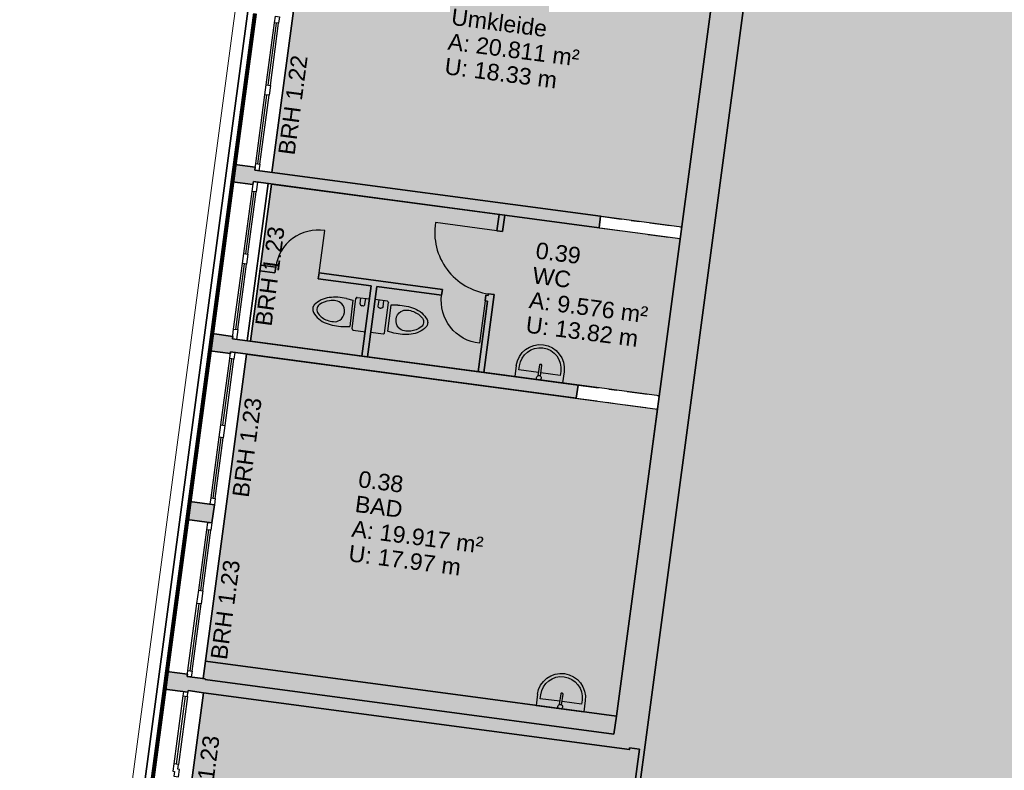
# Model space of a CAD drawing. Header units: metres. Extents: x 344112.5 to 344211.1, y 5709456.4 to 5709545.2.
# Tile 35 of 51: x 344177.6 to 344189.6, y 5709482.6 to 5709491.6. Entities that reach past the tile are written whole.
import ezdxf
from ezdxf.enums import TextEntityAlignment as Align

# ---------------------------------------------------------------- set-up
doc = ezdxf.new("R2010")
doc.units = ezdxf.units.M
doc.linetypes.add('AUSGEZOGEN', pattern=[0])
doc.linetypes.add('DASHDOT', pattern=[1, 0.5, -0.25, 0, -0.25])
for name, color, linetype in [('Bemassung', 7, 'Continuous'), ('Polygonflächen', 7, 'Continuous'), ('Öffnungen', 7, 'Continuous')]:
    doc.layers.add(name, color=color, linetype=linetype)
doc.layers.add('BGF', color=2, linetype='Continuous', plot=False)
for name, color, linetype, lineweight in [('Dach', 6, 'AUSGEZOGEN', 13), ('Fenster', 7, 'AUSGEZOGEN', 25), ('Sanitär', 7, 'AUSGEZOGEN', 25), ('Schraffur', 8, 'Continuous', 25), ('Text', 7, 'Continuous', 13), ('Türen', 7, 'AUSGEZOGEN', 25), ('Wand', 7, 'AUSGEZOGEN', 35)]:
    doc.layers.add(name, color=color, linetype=linetype, lineweight=lineweight)
doc.styles.get("Standard").update_dxf_attribs({"font": 'arial.ttf'})
doc.dimstyles.new('1', dxfattribs={"dimtxt": 0.2, "dimasz": 0.005, "dimexe": 0.08, "dimexo": 0, "dimgap": 0.05, "dimtad": 3, "dimzin": 3, "dimdsep": 46, "dimtxsty": 'Standard', "dimblk": '1000hands_BEMPFEIL', "dimcen": 1, "dimdle": 0.08, "dimse1": 1, "dimse2": 1, "dimclre": 256, "dimazin": 2, "dimtfac": 1, "dimtix": 1, "dimtmove": 2, "dimatfit": 3, "dimldrblk": '1000hands_BEMPFEIL', "dimfxl": 1, "dimtolj": 1, "dimtzin": 0, "dimarcsym": 0})
doc.dimstyles.new('Copy of 1', dxfattribs={"dimtxt": 0.2, "dimasz": 0.005, "dimexe": 0.08, "dimexo": 0, "dimgap": 0.05, "dimtad": 3, "dimdec": 0, "dimlfac": 100, "dimzin": 3, "dimdsep": 46, "dimtxsty": 'Standard', "dimblk": '1000hands_BEMPFEIL', "dimcen": 1, "dimdle": 0.08, "dimse1": 1, "dimse2": 1, "dimclre": 256, "dimazin": 2, "dimtfac": 1, "dimtdec": 0, "dimtix": 1, "dimtmove": 2, "dimatfit": 3, "dimldrblk": '1000hands_BEMPFEIL', "dimfxl": 1, "dimtolj": 1, "dimtzin": 0, "dimarcsym": 0})

# ---------------------------------------------------------------- blocks, each defined once
blk = doc.blocks.new('A$C0B9A1A38')
at = {"layer": 'Sanitär'}
for p, q in [((-0.172, -0.128), (-0.172, 0)), ((0.172, -0.128), (0.172, 0)), ((-0.11, -0.04), (-0.172, -0.04)), ((-0.11, -0.09), (-0.172, -0.09)), ((-0.092, -0.059), (-0.092, -0.071)), ((0.159, -0.14), (-0.159, -0.14)), ((-0.146, -0.239), (-0.137, -0.169)), ((-0.137, -0.169), (0.137, -0.169)), ((0.146, -0.239), (0.137, -0.169))]:
    blk.add_line(p, q, dxfattribs=at)
for centre, radius, start, end in [((-0.11, -0.059), 0.0188, 360, 90), ((-0.11, -0.071), 0.0188, 270, 360), ((-0.159, -0.128), 0.0125, 180, 270), ((0.159, -0.128), 0.0125, 270, 360), ((0.353, -0.294), 0.502, 173.714, 194.0517), ((0, -0.347), 0.109, 142.0073, 178.0532), ((-0.004, -0.349), 0.107, 88.3373, 139.9116), ((0.004, -0.349), 0.107, 40.0884, 91.6627), ((0, -0.347), 0.109, 1.9468, 37.9927), ((-0.353, -0.294), 0.502, 345.9483, 6.286), ((0.136, -0.352), 0.245, 177.9684, 193.5291), ((0.096, -0.365), 0.203, 192.3952, 225.9508), ((-0.096, -0.365), 0.203, 314.0492, 347.6048), ((-0.136, -0.352), 0.245, 346.4709, 2.0316), ((0.12, -0.353), 0.262, 193.9318, 232.7229), ((-0.12, -0.353), 0.262, 307.2771, 346.0682), ((0, -0.465), 0.0647, 225.8061, 269.9407), ((0, -0.498), 0.0741, 238.4134, 269.9416), ((0, -0.465), 0.0647, 270.0593, 314.1939), ((0, -0.498), 0.0741, 270.0584, 301.5866)]:
    blk.add_arc(centre, radius, start, end, dxfattribs=at)
blk = doc.blocks.new('A$C00F050FE')
at = {"layer": 'Sanitär'}
for p, q in [((0.0945, 0.243), (-0.0189, 0.243)), ((0.0945, 0.2106), (0.054, 0.2106)), ((0.054, 0.2106), (0.054, 0.0121)), ((0.021, 0.0121), (0.1305, 0.0121)), ((0.1305, -0.0121), (0.021, -0.0121)), ((0.054, -0.0121), (0.054, -0.2106)), ((0.0945, -0.243), (-0.0189, -0.243)), ((0.054, -0.2106), (0.0945, -0.2106))]:
    blk.add_line(p, q, dxfattribs=at)
blk.add_lwpolyline([(-0.0189, -0.243), (-0.0189, 0.243)], dxfattribs=at)
for centre, radius, start, end in [((0.0945, 0), 0.243, 270, 90), ((0, 0), 0.0243, 90, 141.67049), ((0, 0), 0.0243, 270, 90), ((0, 0), 0.0243, 218.32951, 270)]:
    blk.add_arc(centre, radius, start, end, dxfattribs=at)
at = {"layer": 'Sanitär', "ltscale": 0.5}
blk.add_arc((0.0945, 0), 0.2106, 270, 90, dxfattribs=at)
at = {"layer": 'Sanitär'}
blk.add_open_spline([(0.1305, 0.0121), (0.1314, 0.0121), (0.1332, 0.0115), (0.1356, 0.0088), (0.1371, 0.0048), (0.1377, 0), (0.1371, -0.0048), (0.1356, -0.0088), (0.1332, -0.0115), (0.1314, -0.0121), (0.1305, -0.0121)], degree=3, dxfattribs=at)
blk = doc.blocks.new('1000hands_BEMPFEIL')
at = {"color": 0}
for p, q in [((0, -25.4), (0, 25.4)), ((-25.4, 0), (25.4, 0)), ((-18, -18), (18, 18))]:
    blk.add_line(p, q, dxfattribs=at)
blk = doc.blocks.new('*D83')
at = {"layer": 'Bemassung', "color": 0, "lineweight": -2, "transparency": 16777216}
blk.add_line((344174.453, 5709482.325), (344174.688, 5709484.15), dxfattribs=at)
at = {"layer": 'Defpoints', "color": 0, "transparency": 16777216}
for p in [(344174.689, 5709484.155), (344179.399, 5709483.547, 0), (344179.154, 5709481.713, 0)]:
    blk.add_point(p, dxfattribs=at)
at = {"layer": 'Bemassung', "color": 0, "lineweight": -2, "transparency": 16777216, "xscale": 0.005, "yscale": 0.005, "zscale": 0.005}
for p, rotation in [((344174.689, 5709484.155), 82.6453569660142), ((344174.452, 5709482.32), 262.6453569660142)]:
    blk.add_blockref('1000hands_BEMPFEIL', p, dxfattribs=dict(at, rotation=rotation))
at = {"layer": 'Bemassung', "color": 0, "transparency": 16777216, "insert": (344174.42, 5709483.257), "char_height": 0.2, "attachment_point": 5, "rotation": 82.6454}
blk.add_mtext('\\A1;1.85', dxfattribs=at)
blk = doc.blocks.new('*D84')
at = {"layer": 'Bemassung', "color": 0, "lineweight": -2, "transparency": 16777216}
for p, q in [((344174.689, 5709484.155), (344174.716, 5709484.368)), ((344174.717, 5709484.373), (344174.718, 5709484.378)), ((344174.688, 5709484.15), (344174.688, 5709484.145))]:
    blk.add_line(p, q, dxfattribs=at)
at = {"layer": 'Defpoints', "color": 0, "transparency": 16777216}
for p in [(344174.716, 5709484.368), (344179.427, 5709483.76, 0), (344179.399, 5709483.547, 0)]:
    blk.add_point(p, dxfattribs=at)
at = {"layer": 'Bemassung', "color": 0, "lineweight": -2, "transparency": 16777216, "xscale": 0.005, "yscale": 0.005, "zscale": 0.005}
for p, rotation in [((344174.716, 5709484.368), 262.6453569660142), ((344174.689, 5709484.155), 82.6453569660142)]:
    blk.add_blockref('1000hands_BEMPFEIL', p, dxfattribs=dict(at, rotation=rotation))
at = {"layer": 'Bemassung', "color": 0, "transparency": 16777216, "insert": (344174.553, 5709484.281), "char_height": 0.2, "attachment_point": 5, "rotation": 82.6454}
blk.add_mtext('\\A1;21', dxfattribs=at)
blk = doc.blocks.new('*D85')
at = {"layer": 'Bemassung', "color": 0, "lineweight": -2, "transparency": 16777216}
blk.add_line((344174.717, 5709484.373), (344174.953, 5709486.203), dxfattribs=at)
at = {"layer": 'Defpoints', "color": 0, "transparency": 16777216}
for p in [(344174.954, 5709486.208), (344179.673, 5709485.599, 0), (344179.427, 5709483.76, 0)]:
    blk.add_point(p, dxfattribs=at)
at = {"layer": 'Bemassung', "color": 0, "lineweight": -2, "transparency": 16777216, "xscale": 0.005, "yscale": 0.005, "zscale": 0.005}
for p, rotation in [((344174.954, 5709486.208), 82.6453569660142), ((344174.716, 5709484.368), 262.6453569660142)]:
    blk.add_blockref('1000hands_BEMPFEIL', p, dxfattribs=dict(at, rotation=rotation))
at = {"layer": 'Bemassung', "color": 0, "transparency": 16777216, "insert": (344174.684, 5709485.307), "char_height": 0.2, "attachment_point": 5, "rotation": 82.6454}
blk.add_mtext('\\A1;1.85', dxfattribs=at)
blk = doc.blocks.new('*D86')
at = {"layer": 'Bemassung', "color": 0, "lineweight": -2, "transparency": 16777216}
for p, q in [((344174.954, 5709486.208), (344174.982, 5709486.426)), ((344174.983, 5709486.431), (344174.983, 5709486.436)), ((344174.953, 5709486.203), (344174.953, 5709486.198))]:
    blk.add_line(p, q, dxfattribs=at)
at = {"layer": 'Defpoints', "color": 0, "transparency": 16777216}
for p in [(344174.982, 5709486.426), (344179.702, 5709485.817, 0), (344179.673, 5709485.599, 0)]:
    blk.add_point(p, dxfattribs=at)
at = {"layer": 'Bemassung', "color": 0, "lineweight": -2, "transparency": 16777216, "xscale": 0.005, "yscale": 0.005, "zscale": 0.005}
for p, rotation in [((344174.982, 5709486.426), 262.6453569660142), ((344174.954, 5709486.208), 82.6453569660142)]:
    blk.add_blockref('1000hands_BEMPFEIL', p, dxfattribs=dict(at, rotation=rotation))
at = {"layer": 'Bemassung', "color": 0, "transparency": 16777216, "insert": (344174.819, 5709486.336), "char_height": 0.2, "attachment_point": 5, "rotation": 82.6454}
blk.add_mtext('\\A1;22', dxfattribs=at)
blk = doc.blocks.new('*D87')
at = {"layer": 'Bemassung', "color": 0, "lineweight": -2, "transparency": 16777216}
blk.add_line((344174.983, 5709486.431), (344175.217, 5709488.246), dxfattribs=at)
at = {"layer": 'Defpoints', "color": 0, "transparency": 16777216}
for p in [(344175.218, 5709488.251), (344179.946, 5709487.64, 0), (344179.702, 5709485.817, 0)]:
    blk.add_point(p, dxfattribs=at)
at = {"layer": 'Bemassung', "color": 0, "lineweight": -2, "transparency": 16777216, "xscale": 0.005, "yscale": 0.005, "zscale": 0.005}
for p, rotation in [((344175.218, 5709488.251), 82.6453569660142), ((344174.982, 5709486.426), 262.6453569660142)]:
    blk.add_blockref('1000hands_BEMPFEIL', p, dxfattribs=dict(at, rotation=rotation))
at = {"layer": 'Bemassung', "color": 0, "transparency": 16777216, "insert": (344174.949, 5709487.358), "char_height": 0.2, "attachment_point": 5, "rotation": 82.6454}
blk.add_mtext('\\A1;1.84', dxfattribs=at)
blk = doc.blocks.new('*D88')
at = {"layer": 'Bemassung', "color": 0, "lineweight": -2, "transparency": 16777216}
for p, q in [((344175.218, 5709488.251), (344175.244, 5709488.459)), ((344175.245, 5709488.464), (344175.246, 5709488.469)), ((344175.217, 5709488.246), (344175.216, 5709488.241))]:
    blk.add_line(p, q, dxfattribs=at)
at = {"layer": 'Defpoints', "color": 0, "transparency": 16777216}
for p in [(344175.244, 5709488.459), (344179.974, 5709487.849, 0), (344179.946, 5709487.64, 0)]:
    blk.add_point(p, dxfattribs=at)
at = {"layer": 'Bemassung', "color": 0, "lineweight": -2, "transparency": 16777216, "xscale": 0.005, "yscale": 0.005, "zscale": 0.005}
for p, rotation in [((344175.244, 5709488.459), 262.6453569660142), ((344175.218, 5709488.251), 82.6453569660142)]:
    blk.add_blockref('1000hands_BEMPFEIL', p, dxfattribs=dict(at, rotation=rotation))
at = {"layer": 'Bemassung', "color": 0, "transparency": 16777216, "insert": (344175.082, 5709488.374), "char_height": 0.2, "attachment_point": 5, "rotation": 82.6454}
blk.add_mtext('\\A1;21', dxfattribs=at)
blk = doc.blocks.new('*D89')
at = {"layer": 'Bemassung', "color": 0, "lineweight": -2, "transparency": 16777216}
blk.add_line((344175.245, 5709488.464), (344175.481, 5709490.293), dxfattribs=at)
at = {"layer": 'Defpoints', "color": 0, "transparency": 16777216}
for p in [(344175.482, 5709490.298), (344180.219, 5709489.687, 0), (344179.974, 5709487.849, 0)]:
    blk.add_point(p, dxfattribs=at)
at = {"layer": 'Bemassung', "color": 0, "lineweight": -2, "transparency": 16777216, "xscale": 0.005, "yscale": 0.005, "zscale": 0.005}
for p, rotation in [((344175.482, 5709490.298), 82.6453569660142), ((344175.244, 5709488.459), 262.6453569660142)]:
    blk.add_blockref('1000hands_BEMPFEIL', p, dxfattribs=dict(at, rotation=rotation))
at = {"layer": 'Bemassung', "color": 0, "transparency": 16777216, "insert": (344175.212, 5709489.398), "char_height": 0.2, "attachment_point": 5, "rotation": 82.6454}
blk.add_mtext('\\A1;1.85', dxfattribs=at)
blk = doc.blocks.new('*D90')
at = {"layer": 'Bemassung', "color": 0, "lineweight": -2, "transparency": 16777216}
for p, q in [((344175.482, 5709490.298), (344175.509, 5709490.506)), ((344175.509, 5709490.511), (344175.51, 5709490.516)), ((344175.481, 5709490.293), (344175.48, 5709490.288))]:
    blk.add_line(p, q, dxfattribs=at)
at = {"layer": 'Defpoints', "color": 0, "transparency": 16777216}
for p in [(344175.509, 5709490.506), (344180.247, 5709489.895, 0), (344180.219, 5709489.687, 0)]:
    blk.add_point(p, dxfattribs=at)
at = {"layer": 'Bemassung', "color": 0, "lineweight": -2, "transparency": 16777216, "xscale": 0.005, "yscale": 0.005, "zscale": 0.005}
for p, rotation in [((344175.509, 5709490.506), 262.6453569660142), ((344175.482, 5709490.298), 82.6453569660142)]:
    blk.add_blockref('1000hands_BEMPFEIL', p, dxfattribs=dict(at, rotation=rotation))
at = {"layer": 'Bemassung', "color": 0, "transparency": 16777216, "insert": (344175.346, 5709490.421), "char_height": 0.2, "attachment_point": 5, "rotation": 82.6454}
blk.add_mtext('\\A1;21', dxfattribs=at)
blk = doc.blocks.new('*D91')
at = {"layer": 'Bemassung', "color": 0, "lineweight": -2, "transparency": 16777216}
blk.add_line((344175.509, 5709490.511), (344175.744, 5709492.332), dxfattribs=at)
at = {"layer": 'Defpoints', "color": 0, "transparency": 16777216}
for p in [(344175.745, 5709492.337), (344180.492, 5709491.724, 0), (344180.247, 5709489.895, 0)]:
    blk.add_point(p, dxfattribs=at)
at = {"layer": 'Bemassung', "color": 0, "lineweight": -2, "transparency": 16777216, "xscale": 0.005, "yscale": 0.005, "zscale": 0.005}
for p, rotation in [((344175.745, 5709492.337), 82.6453569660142), ((344175.509, 5709490.506), 262.6453569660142)]:
    blk.add_blockref('1000hands_BEMPFEIL', p, dxfattribs=dict(at, rotation=rotation))
at = {"layer": 'Bemassung', "color": 0, "transparency": 16777216, "insert": (344175.476, 5709491.441), "char_height": 0.2, "attachment_point": 5, "rotation": 82.6454}
blk.add_mtext('\\A1;1.85', dxfattribs=at)
blk = doc.blocks.new('*D97')
at = {"layer": 'Bemassung', "color": 0, "lineweight": -2, "transparency": 16777216}
blk.add_line((344172.447, 5709474.598), (344176.26, 5709504.143), dxfattribs=at)
at = {"layer": 'Defpoints', "color": 0, "transparency": 16777216}
for p in [(344176.261, 5709504.148), (344182.012, 5709503.406, 0), (344178.065, 5709473.868, 0)]:
    blk.add_point(p, dxfattribs=at)
at = {"layer": 'Bemassung', "color": 0, "lineweight": -2, "transparency": 16777216, "xscale": 0.005, "yscale": 0.005, "zscale": 0.005}
for p, rotation in [((344176.261, 5709504.148), 82.6453569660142), ((344172.446, 5709474.593), 262.6453569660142)]:
    blk.add_blockref('1000hands_BEMPFEIL', p, dxfattribs=dict(at, rotation=rotation))
at = {"layer": 'Bemassung', "color": 0, "transparency": 16777216, "insert": (344174.203, 5709489.39), "char_height": 0.2, "attachment_point": 5, "rotation": 82.6454}
blk.add_mtext('\\A1;29.80', dxfattribs=at)
blk = doc.blocks.new('*D98')
at = {"layer": 'Bemassung', "color": 0, "lineweight": -2, "transparency": 16777216}
blk.add_line((344171.507, 5709475.131), (344172.707, 5709484.424), dxfattribs=at)
at = {"layer": 'Defpoints', "color": 0, "transparency": 16777216}
for p in [(344172.708, 5709484.429), (344179.684, 5709483.529, 0), (344178.625, 5709474.207, 0)]:
    blk.add_point(p, dxfattribs=at)
at = {"layer": 'Bemassung', "color": 0, "lineweight": -2, "transparency": 16777216, "xscale": 0.005, "yscale": 0.005, "zscale": 0.005}
for p, rotation in [((344172.708, 5709484.429), 82.6453569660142), ((344171.507, 5709475.126), 262.6453569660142)]:
    blk.add_blockref('1000hands_BEMPFEIL', p, dxfattribs=dict(at, rotation=rotation))
at = {"layer": 'Bemassung', "color": 0, "transparency": 16777216, "insert": (344171.956, 5709479.797), "char_height": 0.2, "attachment_point": 5, "rotation": 82.6454}
blk.add_mtext('\\A1;9.38', dxfattribs=at)
blk = doc.blocks.new('*D99')
at = {"layer": 'Bemassung', "color": 0, "lineweight": -2, "transparency": 16777216}
for p, q in [((344172.708, 5709484.429), (344172.729, 5709484.598)), ((344172.73, 5709484.603), (344172.731, 5709484.608)), ((344172.707, 5709484.424), (344172.706, 5709484.419))]:
    blk.add_line(p, q, dxfattribs=at)
at = {"layer": 'Defpoints', "color": 0, "transparency": 16777216}
for p in [(344172.729, 5709484.598), (344179.672, 5709483.702, 0), (344179.684, 5709483.529, 0)]:
    blk.add_point(p, dxfattribs=at)
at = {"layer": 'Bemassung', "color": 0, "lineweight": -2, "transparency": 16777216, "xscale": 0.005, "yscale": 0.005, "zscale": 0.005}
for p, rotation in [((344172.729, 5709484.598), 262.6453569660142), ((344172.708, 5709484.429), 82.6453569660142)]:
    blk.add_blockref('1000hands_BEMPFEIL', p, dxfattribs=dict(at, rotation=rotation))
at = {"layer": 'Bemassung', "color": 0, "transparency": 16777216, "insert": (344172.569, 5709484.533), "char_height": 0.2, "attachment_point": 5, "rotation": 82.6454}
blk.add_mtext('\\A1;17', dxfattribs=at)
blk = doc.blocks.new('*D100')
at = {"layer": 'Bemassung', "color": 0, "lineweight": -2, "transparency": 16777216}
blk.add_line((344172.73, 5709484.603), (344173.236, 5709488.521), dxfattribs=at)
at = {"layer": 'Defpoints', "color": 0, "transparency": 16777216}
for p in [(344173.236, 5709488.526), (344180.196, 5709487.627, 0), (344179.672, 5709483.702, 0)]:
    blk.add_point(p, dxfattribs=at)
at = {"layer": 'Bemassung', "color": 0, "lineweight": -2, "transparency": 16777216, "xscale": 0.005, "yscale": 0.005, "zscale": 0.005}
for p, rotation in [((344173.236, 5709488.526), 82.6453569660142), ((344172.729, 5709484.598), 262.6453569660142)]:
    blk.add_blockref('1000hands_BEMPFEIL', p, dxfattribs=dict(at, rotation=rotation))
at = {"layer": 'Bemassung', "color": 0, "transparency": 16777216, "insert": (344172.832, 5709486.581), "char_height": 0.2, "attachment_point": 5, "rotation": 82.6454}
blk.add_mtext('\\A1;3.96', dxfattribs=at)
blk = doc.blocks.new('*D101')
at = {"layer": 'Bemassung', "color": 0, "lineweight": -2, "transparency": 16777216}
for p, q in [((344173.236, 5709488.526), (344173.257, 5709488.684)), ((344173.258, 5709488.689), (344173.258, 5709488.694)), ((344173.236, 5709488.521), (344173.235, 5709488.516))]:
    blk.add_line(p, q, dxfattribs=at)
at = {"layer": 'Defpoints', "color": 0, "transparency": 16777216}
for p in [(344173.257, 5709488.684), (344180.218, 5709487.786, 0), (344180.196, 5709487.627, 0)]:
    blk.add_point(p, dxfattribs=at)
at = {"layer": 'Bemassung', "color": 0, "lineweight": -2, "transparency": 16777216, "xscale": 0.005, "yscale": 0.005, "zscale": 0.005}
for p, rotation in [((344173.257, 5709488.684), 262.6453569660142), ((344173.236, 5709488.526), 82.6453569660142)]:
    blk.add_blockref('1000hands_BEMPFEIL', p, dxfattribs=dict(at, rotation=rotation))
at = {"layer": 'Bemassung', "color": 0, "transparency": 16777216, "insert": (344173.096, 5709488.624), "char_height": 0.2, "attachment_point": 5, "rotation": 82.6454}
blk.add_mtext('\\A1;16', dxfattribs=at)
blk = doc.blocks.new('*D102')
at = {"layer": 'Bemassung', "color": 0, "lineweight": -2, "transparency": 16777216}
blk.add_line((344173.258, 5709488.689), (344173.502, 5709490.583), dxfattribs=at)
at = {"layer": 'Defpoints', "color": 0, "transparency": 16777216}
for p in [(344173.503, 5709490.588), (344180.472, 5709489.689, 0), (344180.218, 5709487.786, 0)]:
    blk.add_point(p, dxfattribs=at)
at = {"layer": 'Bemassung', "color": 0, "lineweight": -2, "transparency": 16777216, "xscale": 0.005, "yscale": 0.005, "zscale": 0.005}
for p, rotation in [((344173.503, 5709490.588), 82.6453569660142), ((344173.257, 5709488.684), 262.6453569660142)]:
    blk.add_blockref('1000hands_BEMPFEIL', p, dxfattribs=dict(at, rotation=rotation))
at = {"layer": 'Bemassung', "color": 0, "transparency": 16777216, "insert": (344173.229, 5709489.656), "char_height": 0.2, "attachment_point": 5, "rotation": 82.6454}
blk.add_mtext('\\A1;1.92', dxfattribs=at)
blk = doc.blocks.new('*D103')
at = {"layer": 'Bemassung', "color": 0, "lineweight": -2, "transparency": 16777216}
for p, q in [((344173.503, 5709490.588), (344173.521, 5709490.727)), ((344173.521, 5709490.732), (344173.522, 5709490.737)), ((344173.502, 5709490.583), (344173.501, 5709490.578))]:
    blk.add_line(p, q, dxfattribs=at)
at = {"layer": 'Defpoints', "color": 0, "transparency": 16777216}
for p in [(344173.521, 5709490.727), (344180.49, 5709489.828, 0), (344180.472, 5709489.689, 0)]:
    blk.add_point(p, dxfattribs=at)
at = {"layer": 'Bemassung', "color": 0, "lineweight": -2, "transparency": 16777216, "xscale": 0.005, "yscale": 0.005, "zscale": 0.005}
for p, rotation in [((344173.521, 5709490.727), 262.6453569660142), ((344173.503, 5709490.588), 82.6453569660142)]:
    blk.add_blockref('1000hands_BEMPFEIL', p, dxfattribs=dict(at, rotation=rotation))
at = {"layer": 'Bemassung', "color": 0, "transparency": 16777216, "insert": (344173.362, 5709490.677), "char_height": 0.2, "attachment_point": 5, "rotation": 82.6454}
blk.add_mtext('\\A1;14', dxfattribs=at)
blk = doc.blocks.new('*D104')
at = {"layer": 'Bemassung', "color": 0, "lineweight": -2, "transparency": 16777216}
blk.add_line((344173.521, 5709490.732), (344174.052, 5709494.847), dxfattribs=at)
at = {"layer": 'Defpoints', "color": 0, "transparency": 16777216}
for p in [(344174.053, 5709494.852), (344181.269, 5709493.92, 0), (344180.49, 5709489.828, 0)]:
    blk.add_point(p, dxfattribs=at)
at = {"layer": 'Bemassung', "color": 0, "lineweight": -2, "transparency": 16777216, "xscale": 0.005, "yscale": 0.005, "zscale": 0.005}
for p, rotation in [((344174.053, 5709494.852), 82.6453569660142), ((344173.521, 5709490.727), 262.6453569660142)]:
    blk.add_blockref('1000hands_BEMPFEIL', p, dxfattribs=dict(at, rotation=rotation))
at = {"layer": 'Bemassung', "color": 0, "transparency": 16777216, "insert": (344173.636, 5709492.809), "char_height": 0.2, "attachment_point": 5, "rotation": 82.6454}
blk.add_mtext('\\A1;4.16', dxfattribs=at)
blk = doc.blocks.new('*D17')
at = {"layer": 'Bemassung', "color": 0, "lineweight": -2, "transparency": 16777216}
blk.add_line((344170.362, 5709474.066), (344174.277, 5709504.399), dxfattribs=at)
at = {"layer": 'Defpoints', "color": 0, "transparency": 16777216}
for p in [(344174.278, 5709504.404), (344182.012, 5709503.406, 0), (344183.415, 5709472.377, 0)]:
    blk.add_point(p, dxfattribs=at)
at = {"layer": 'Bemassung', "color": 0, "lineweight": -2, "transparency": 16777216, "xscale": 0.005, "yscale": 0.005, "zscale": 0.005}
for p, rotation in [((344174.278, 5709504.404), 82.6453569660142), ((344170.361, 5709474.061), 262.6453569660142)]:
    blk.add_blockref('1000hands_BEMPFEIL', p, dxfattribs=dict(at, rotation=rotation))
at = {"layer": 'Bemassung', "color": 0, "transparency": 16777216, "insert": (344172.168, 5709489.252), "char_height": 0.2, "attachment_point": 5, "rotation": 82.6454}
blk.add_mtext('\\A1;30.59', dxfattribs=at)

msp = doc.modelspace()

# ---------------------------------------------------------------- hatches: boundary and pattern name
at = {"layer": 'Polygonflächen'}
h = msp.add_hatch(color=134, dxfattribs=at)
h.dxf.hatch_style = 1
h.paths.add_polyline_path([(344198.919, 5709494.932), (344187.054, 5709496.517), (344186.979, 5709495.952), (344186.71, 5709494.091), (344184.717, 5709479.174), (344184.338, 5709476.339), (344184.25, 5709475.685), (344183.994, 5709473.646), (344183.894, 5709472.867), (344195.759, 5709471.282)])
h = msp.add_hatch(color=134, dxfattribs=at)
h.dxf.hatch_style = 1
h.paths.add_polyline_path([(344186.205, 5709493.261), (344181.269, 5709493.92), (344181.246, 5709493.742), (344181.222, 5709493.745), (344180.695, 5709489.8), (344185.654, 5709489.138)])
h = msp.add_hatch(color=134, dxfattribs=at)
h.dxf.hatch_style = 1
h.paths.add_polyline_path([(344185.636, 5709488.999), (344180.692, 5709489.659), (344180.438, 5709487.756), (344185.382, 5709487.096)])
h = msp.add_hatch(color=134, dxfattribs=at)
h.dxf.hatch_style = 1
h.paths.add_polyline_path([(344185.36, 5709486.937), (344180.388, 5709487.602), (344179.863, 5709483.676), (344179.89, 5709483.673), (344184.835, 5709483.002)])
h = msp.add_hatch(color=134, dxfattribs=at)
h.dxf.hatch_style = 1
h.paths.add_polyline_path([(344184.874, 5709482.835), (344179.867, 5709483.504), (344178.625, 5709474.207), (344183.631, 5709473.538), (344184.393, 5709479.237), (344184.471, 5709479.822), (344184.738, 5709479.787), (344185.143, 5709482.819), (344185.024, 5709482.835), (344185.022, 5709482.815)])
at = {"layer": 'Schraffur'}
h = msp.add_hatch(color=256, dxfattribs=at)
h.dxf.hatch_style = 1
h.paths.add_polyline_path([(344186.71, 5709494.091), (344186.323, 5709494.143), (344186.239, 5709493.509), (344184.861, 5709493.693), (344184.828, 5709493.445), (344186.205, 5709493.261), (344184.864, 5709483.22), (344184.835, 5709483.002), (344179.889, 5709483.663), (344179.89, 5709483.673), (344179.672, 5709483.702), (344179.675, 5709483.727), (344179.427, 5709483.76), (344179.399, 5709483.547), (344179.681, 5709483.509), (344179.684, 5709483.529), (344179.867, 5709483.504), (344185.022, 5709482.815), (344185.024, 5709482.835), (344185.143, 5709482.819), (344184.738, 5709479.787), (344184.47, 5709479.822), (344184.392, 5709479.238), (344184.66, 5709479.202), (344184.657, 5709479.182), (344184.717, 5709479.174), (344185.203, 5709482.811)])
h = msp.add_hatch(color=256, dxfattribs=at)
h.dxf.hatch_style = 1
h.paths.add_polyline_path([(344184.673, 5709489.269), (344180.49, 5709489.828), (344180.495, 5709489.862), (344180.247, 5709489.895), (344180.219, 5709489.687), (344180.467, 5709489.653), (344180.472, 5709489.689), (344184.655, 5709489.13)])
h = msp.add_hatch(color=256, dxfattribs=at)
h.dxf.hatch_style = 1
h.paths.add_polyline_path([(344183.515, 5709489.282), (344183.445, 5709489.292), (344183.419, 5709489.093), (344183.488, 5709489.084)])
h = msp.add_hatch(color=256, dxfattribs=at)
h.dxf.hatch_style = 1
h.paths.add_polyline_path([(344180.742, 5709488.654), (344180.561, 5709488.678), (344180.552, 5709488.609), (344180.733, 5709488.585)])
h = msp.add_hatch(color=256, dxfattribs=at)
h.dxf.hatch_style = 1
h.paths.add_polyline_path([(344182.759, 5709488.384), (344181.267, 5709488.584), (344181.258, 5709488.514), (344181.898, 5709488.429), (344181.784, 5709487.576), (344181.853, 5709487.567), (344181.967, 5709488.42), (344182.75, 5709488.315)])
h = msp.add_hatch(color=256, dxfattribs=at)
h.dxf.hatch_style = 1
h.paths.add_polyline_path([(344183.386, 5709488.321), (344183.317, 5709488.33), (344183.314, 5709488.31), (344183.285, 5709488.314), (344183.275, 5709488.245), (344183.305, 5709488.241), (344183.191, 5709487.388), (344183.261, 5709487.379)])
h = msp.add_hatch(color=256, dxfattribs=at)
h.dxf.hatch_style = 1
h.paths.add_polyline_path([(344184.4, 5709487.227), (344180.218, 5709487.786), (344180.222, 5709487.815), (344179.974, 5709487.849), (344179.946, 5709487.64), (344180.194, 5709487.607), (344180.196, 5709487.627), (344184.379, 5709487.068)])
h = msp.add_hatch(color=256, dxfattribs=at)
h.dxf.hatch_style = 1
h.paths.add_polyline_path([(344180, 5709485.777), (344179.702, 5709485.817), (344179.673, 5709485.599), (344179.97, 5709485.559)])

# ---------------------------------------------------------------- linework, layer by layer
at = {"layer": 'BGF', "const_width": 0.05, "elevation": 0}
msp.add_lwpolyline([(344178.065, 5709473.868), (344178.822, 5709479.528), (344178.861, 5709479.523), (344178.879, 5709479.656), (344179.125, 5709481.495), (344179.125, 5709481.495), (344179.154, 5709481.713), (344179.154, 5709481.713), (344179.399, 5709483.547), (344179.399, 5709483.547), (344179.427, 5709483.76), (344179.673, 5709485.599), (344179.702, 5709485.817), (344179.702, 5709485.817), (344179.946, 5709487.64), (344179.974, 5709487.849), (344180.219, 5709489.687), (344180.247, 5709489.895), (344180.492, 5709491.724)], dxfattribs=at)
at = {"layer": 'Dach', "elevation": 0}
msp.add_lwpolyline([(344181.855, 5709503.739), (344177.838, 5709473.678)], dxfattribs=at)
at = {"layer": 'Fenster', "elevation": 0}
for points in [[(344180.778, 5709491.605), (344180.729, 5709491.612), (344180.739, 5709491.691), (344180.789, 5709491.684)], [(344180.662, 5709490.733), (344180.612, 5709490.74), (344180.628, 5709490.858), (344180.678, 5709490.852)], [(344180.54, 5709489.821), (344180.49, 5709489.828), (344180.501, 5709489.907), (344180.551, 5709489.9)], [(344180.506, 5709489.563), (344180.456, 5709489.57), (344180.472, 5709489.689), (344180.521, 5709489.682)], [(344180.389, 5709488.691), (344180.339, 5709488.698), (344180.355, 5709488.817), (344180.405, 5709488.81)], [(344180.267, 5709487.779), (344180.218, 5709487.786), (344180.233, 5709487.905), (344180.283, 5709487.898)], [(344180.235, 5709487.541), (344180.186, 5709487.548), (344180.196, 5709487.627), (344180.246, 5709487.621)], [(344180.108, 5709486.59), (344180.059, 5709486.596), (344180.078, 5709486.745), (344180.128, 5709486.738)], [(344180, 5709485.777), (344179.95, 5709485.784), (344179.961, 5709485.863), (344180.01, 5709485.856)], [(344179.959, 5709485.47), (344179.909, 5709485.476), (344179.921, 5709485.565), (344179.97, 5709485.559)], [(344179.839, 5709484.578), (344179.79, 5709484.584), (344179.811, 5709484.743), (344179.861, 5709484.736)], [(344179.721, 5709483.695), (344179.672, 5709483.702), (344179.681, 5709483.771), (344179.731, 5709483.765)], [(344179.681, 5709483.509), (344179.627, 5709483.516), (344179.62, 5709483.467), (344179.675, 5709483.46)], [(344179.518, 5709482.552), (344179.51, 5709482.493), (344179.565, 5709482.486), (344179.577, 5709482.575), (344179.557, 5709482.577), (344179.565, 5709482.637), (344179.51, 5709482.644), (344179.498, 5709482.555)]]:
    msp.add_lwpolyline(points, close=True, dxfattribs=at)
for points in [[(344180.628, 5709490.858), (344180.729, 5709491.612)], [(344180.653, 5709490.855), (344180.754, 5709491.608)], [(344180.678, 5709490.852), (344180.778, 5709491.605)], [(344180.501, 5709489.907), (344180.612, 5709490.74)], [(344180.526, 5709489.904), (344180.637, 5709490.736)], [(344180.551, 5709489.9), (344180.662, 5709490.733)], [(344180.355, 5709488.817), (344180.456, 5709489.57)], [(344180.38, 5709488.813), (344180.481, 5709489.567)], [(344180.405, 5709488.81), (344180.506, 5709489.563)], [(344180.233, 5709487.905), (344180.339, 5709488.698)], [(344180.258, 5709487.901), (344180.364, 5709488.694)], [(344180.283, 5709487.898), (344180.389, 5709488.691)], [(344180.078, 5709486.745), (344180.186, 5709487.548)], [(344180.103, 5709486.742), (344180.211, 5709487.545)], [(344180.13, 5709486.738), (344180.235, 5709487.541)], [(344179.961, 5709485.863), (344180.059, 5709486.596)], [(344179.985, 5709485.86), (344180.083, 5709486.593)], [(344180.01, 5709485.856), (344180.108, 5709486.59)], [(344179.811, 5709484.743), (344179.909, 5709485.476)], [(344179.836, 5709484.739), (344179.934, 5709485.473)], [(344179.861, 5709484.736), (344179.959, 5709485.47)], [(344179.681, 5709483.771), (344179.79, 5709484.584)], [(344179.706, 5709483.768), (344179.815, 5709484.581)], [(344179.731, 5709483.765), (344179.839, 5709484.578)], [(344179.62, 5709483.467), (344179.51, 5709482.644)], [(344179.648, 5709483.463), (344179.538, 5709482.64)], [(344179.675, 5709483.46), (344179.565, 5709482.637)]]:
    msp.add_lwpolyline(points, dxfattribs=at)
at = {"layer": 'Polygonflächen', "elevation": 0}
for points in [[(344195.759, 5709471.282), (344198.919, 5709494.932), (344187.054, 5709496.517), (344186.979, 5709495.952), (344186.71, 5709494.091), (344184.717, 5709479.174), (344184.338, 5709476.339), (344184.25, 5709475.685), (344183.994, 5709473.646), (344183.894, 5709472.867), (344195.759, 5709471.282)], [(344180.695, 5709489.8), (344181.222, 5709493.745), (344181.246, 5709493.742), (344181.269, 5709493.92), (344186.205, 5709493.261), (344185.654, 5709489.138), (344180.695, 5709489.8)], [(344180.438, 5709487.756), (344180.692, 5709489.659), (344185.636, 5709488.999), (344185.382, 5709487.096), (344180.438, 5709487.756)], [(344179.863, 5709483.676), (344180.388, 5709487.602), (344185.36, 5709486.937), (344184.835, 5709483.002), (344179.889, 5709483.663), (344179.89, 5709483.673), (344179.863, 5709483.676)], [(344183.631, 5709473.538), (344184.393, 5709479.237), (344184.471, 5709479.822), (344184.738, 5709479.787), (344185.143, 5709482.819), (344185.024, 5709482.835), (344185.022, 5709482.815), (344179.867, 5709483.504), (344178.625, 5709474.207), (344183.631, 5709473.538)]]:
    msp.add_lwpolyline(points, dxfattribs=at)
at = {"layer": 'Türen', "elevation": 0}
for points in [[(344183.419, 5709489.093), (344182.675, 5709489.193, 0.419358), (344183.317, 5709488.33, 0.414214)], [(344183.275, 5709488.245), (344183.207, 5709487.732, -0.419358), (344182.75, 5709488.315, -0.414214)]]:
    msp.add_lwpolyline(points, format="xyb", dxfattribs=at)
at = {"layer": 'Türen'}
msp.add_lwpolyline([(344181.267, 5709488.584), (344181.336, 5709489.096, 0.419358), (344180.742, 5709488.654, 0.414214)], format="xyb", dxfattribs=at)
at = {"layer": 'Wand'}
for p, q in [((344180.495, 5709489.862, 0), (344180.247, 5709489.895, 0)), ((344180.49, 5709489.828, 0), (344180.495, 5709489.862, 0))]:
    msp.add_line(p, q, dxfattribs=at)
at = {"layer": 'Wand', "elevation": 0}
for points in [[(344186.71, 5709494.091), (344185.203, 5709482.811)], [(344180.772, 5709493.825), (344180.683, 5709493.837), (344178.768, 5709479.505)], [(344180.695, 5709489.8), (344181.222, 5709493.745)], [(344186.205, 5709493.261), (344184.864, 5709483.22)], [(344180.247, 5709489.895), (344180.219, 5709489.687)], [(344184.673, 5709489.269), (344180.49, 5709489.828)], [(344180.467, 5709489.653), (344180.219, 5709489.687)], [(344180.653, 5709489.665), (344180.398, 5709487.762)], [(344180.692, 5709489.659), (344180.438, 5709487.756)], [(344180.472, 5709489.689), (344180.467, 5709489.653)], [(344184.655, 5709489.13), (344180.472, 5709489.689)], [(344183.419, 5709489.093), (344183.445, 5709489.292)], [(344183.488, 5709489.084), (344183.515, 5709489.282)], [(344184.655, 5709489.13), (344184.673, 5709489.269)], [(344183.419, 5709489.093), (344183.488, 5709489.084)], [(344180.742, 5709488.654), (344180.561, 5709488.678)], [(344180.733, 5709488.585), (344180.552, 5709488.609)], [(344182.759, 5709488.384), (344181.267, 5709488.584)], [(344181.898, 5709488.429), (344181.258, 5709488.514)], [(344181.898, 5709488.429), (344181.784, 5709487.576)], [(344181.967, 5709488.42), (344181.853, 5709487.567)], [(344182.75, 5709488.315), (344181.967, 5709488.42)], [(344182.759, 5709488.384), (344182.75, 5709488.315)], [(344183.261, 5709487.379), (344183.386, 5709488.321)], [(344183.275, 5709488.245), (344183.285, 5709488.314)], [(344183.314, 5709488.31), (344183.285, 5709488.314)], [(344183.314, 5709488.31), (344183.317, 5709488.33)], [(344183.317, 5709488.33), (344183.386, 5709488.321)], [(344183.191, 5709487.388), (344183.305, 5709488.241)], [(344183.305, 5709488.241), (344183.275, 5709488.245)], [(344179.974, 5709487.849), (344179.946, 5709487.64)], [(344180.222, 5709487.815), (344179.974, 5709487.849)], [(344180.218, 5709487.786), (344180.222, 5709487.815)], [(344184.4, 5709487.227), (344180.218, 5709487.786)], [(344180.388, 5709487.602), (344179.863, 5709483.676)], [(344180.196, 5709487.627), (344180.194, 5709487.607), (344179.946, 5709487.64)], [(344184.379, 5709487.068), (344180.196, 5709487.627)], [(344184.379, 5709487.068), (344184.4, 5709487.227)], [(344179.702, 5709485.817), (344179.673, 5709485.599)], [(344180, 5709485.777), (344180, 5709485.777), (344179.702, 5709485.817)], [(344180, 5709485.777), (344179.97, 5709485.559), (344179.673, 5709485.599)], [(344183.308, 5709483.428), (344179.891, 5709483.885)], [(344179.399, 5709483.547), (344179.427, 5709483.76)], [(344179.89, 5709483.673), (344179.672, 5709483.702), (344179.675, 5709483.727), (344179.427, 5709483.76)], [(344179.889, 5709483.663), (344179.89, 5709483.673)], [(344184.835, 5709483.002), (344179.889, 5709483.663)], [(344179.867, 5709483.504), (344179.331, 5709479.49)], [(344179.867, 5709483.504), (344179.684, 5709483.529), (344179.681, 5709483.509), (344179.399, 5709483.547)], [(344185.022, 5709482.815), (344179.867, 5709483.504)], [(344184.864, 5709483.22), (344183.308, 5709483.428)], [(344184.864, 5709483.22), (344184.835, 5709483.002)], [(344185.143, 5709482.819), (344185.024, 5709482.835), (344185.022, 5709482.815), (344185.022, 5709482.815)], [(344184.657, 5709479.182), (344184.66, 5709479.202), (344184.392, 5709479.238), (344184.47, 5709479.822), (344184.738, 5709479.787), (344185.143, 5709482.819)], [(344185.203, 5709482.811), (344184.717, 5709479.174)]]:
    msp.add_lwpolyline(points, dxfattribs=at)
at = {"layer": 'Wand', "linetype": 'DASHDOT', "elevation": 0}
for points in [[(344180.247, 5709489.895), (344180.492, 5709491.724)], [(344179.974, 5709487.849), (344180.219, 5709489.687)], [(344179.702, 5709485.817), (344179.946, 5709487.64)], [(344179.673, 5709485.599), (344179.427, 5709483.76)], [(344179.399, 5709483.547), (344179.154, 5709481.713)]]:
    msp.add_lwpolyline(points, dxfattribs=at)
at = {"layer": 'Wand'}
for points in [[(344180.742, 5709488.654), (344180.733, 5709488.585)], [(344181.258, 5709488.514), (344181.267, 5709488.584)]]:
    msp.add_lwpolyline(points, dxfattribs=at)
at = {"layer": 'Öffnungen', "linetype": 'DASHDOT', "ltscale": 0.5, "elevation": 0}
for points in [[(344184.673, 5709489.269), (344185.654, 5709489.138)], [(344184.655, 5709489.13), (344185.636, 5709488.999)], [(344184.4, 5709487.227), (344185.382, 5709487.096)], [(344184.379, 5709487.068), (344185.36, 5709486.937)]]:
    msp.add_lwpolyline(points, dxfattribs=at)

# ---------------------------------------------------------------- block references
for name, p, xscale, yscale, zscale, rotation in [('A$C0B9A1A38', (344181.853, 5709488.071, 0), 1.165491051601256, 1.165491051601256, 1.165491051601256, 262.9693882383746), ('A$C0B9A1A38', (344181.92, 5709488.062, 0), -1.165491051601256, 1.165491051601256, 1.165491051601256, 82.32132569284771), ('A$C00F050FE', (344183.927, 5709487.313, 0), -1.199855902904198, 1.199855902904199, 1.199855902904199, 262.3889657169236), ('A$C00F050FE', (344184.184, 5709483.334, 0), -1.199855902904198, 1.199855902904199, 1.199855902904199, 262.3889657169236)]:
    msp.add_blockref(name, p, dxfattribs=dict(xscale=xscale, yscale=yscale, zscale=zscale, rotation=rotation))

# ---------------------------------------------------------------- texts
at = {"layer": 'Text'}
for s, p in [('Umkleide', (344182.857, 5709491.587, 0)), ('A: 20.811 m²', (344182.817, 5709491.287, 0)), ('U: 18.33 m', (344182.777, 5709490.99, 0)), ('0.39', (344183.879, 5709488.76, 0)), ('WC', (344183.839, 5709488.46, 0)), ('A: 9.576 m²', (344183.799, 5709488.16, 0)), ('U: 13.82 m', (344183.759, 5709487.863, 0)), ('0.38', (344181.733, 5709485.993, 0)), ('BAD', (344181.693, 5709485.693, 0)), ('A: 19.917 m²', (344181.653, 5709485.393, 0)), ('U: 17.97 m', (344181.614, 5709485.096, 0))]:
    msp.add_text(s, height=0.2, rotation=352.6454, dxfattribs=at).set_placement(p)
for s, p in [('BRH 1.22', (344180.949, 5709490.615, 0)), ('BRH 1.23', (344180.672, 5709488.544, 0)), ('BRH 1.23', (344180.395, 5709486.472, 0)), ('BRH 1.23', (344180.132, 5709484.508, 0)), ('BRH 1.23', (344179.885, 5709482.384, 0))]:
    msp.add_text(s, height=0.2, rotation=82.389, dxfattribs=at).set_placement(p, align=Align.MIDDLE)

# ---------------------------------------------------------------- dimensions: what is measured, and where the dimension line sits
at = {"layer": 'Bemassung'}
for base, p1, p2, angle, dimstyle, picture, middle in [((344174.278, 5709504.404), (344183.415, 5709472.377, 0), (344182.012, 5709503.406, 0), 82.6454, '1', '*D17', (344172.168, 5709489.252)), ((344176.261, 5709504.148), (344178.065, 5709473.868, 0), (344182.012, 5709503.406, 0), 82.6454, '1', '*D97', (344174.203, 5709489.39)), ((344174.053, 5709494.852), (344180.49, 5709489.828, 0), (344181.269, 5709493.92, 0), 82.6454, '1', '*D104', (344173.636, 5709492.809)), ((344175.745, 5709492.337), (344180.247, 5709489.895, 0), (344180.492, 5709491.724, 0), 82.6454, '1', '*D91', (344175.476, 5709491.441)), ((344173.521, 5709490.727), (344180.472, 5709489.689, 0), (344180.49, 5709489.828, 0), 82.6454, 'Copy of 1', '*D103', (344173.362, 5709490.677)), ((344173.503, 5709490.588), (344180.218, 5709487.786, 0), (344180.472, 5709489.689, 0), 82.6454, '1', '*D102', (344173.229, 5709489.656)), ((344175.509, 5709490.506), (344180.219, 5709489.687, 0), (344180.247, 5709489.895, 0), 82.6454, 'Copy of 1', '*D90', (344175.346, 5709490.421)), ((344175.482, 5709490.298), (344179.974, 5709487.849, 0), (344180.219, 5709489.687, 0), 82.6454, '1', '*D89', (344175.212, 5709489.398)), ((344173.257, 5709488.684), (344180.196, 5709487.627, 0), (344180.218, 5709487.786, 0), 82.6454, 'Copy of 1', '*D101', (344173.096, 5709488.624)), ((344173.236, 5709488.526), (344179.672, 5709483.702, 0), (344180.196, 5709487.627, 0), 82.6454, '1', '*D100', (344172.832, 5709486.581)), ((344175.244, 5709488.459), (344179.946, 5709487.64, 0), (344179.974, 5709487.849, 0), 82.6454, 'Copy of 1', '*D88', (344175.082, 5709488.374)), ((344175.218, 5709488.251), (344179.702, 5709485.817, 0), (344179.946, 5709487.64, 0), 82.6454, '1', '*D87', (344174.949, 5709487.358)), ((344174.982, 5709486.426), (344179.673, 5709485.599, 0), (344179.702, 5709485.817, 0), 82.6454, 'Copy of 1', '*D86', (344174.819, 5709486.336)), ((344174.95382, 5709486.20773), (344179.42739, 5709483.75995, 0.00004), (344179.67308, 5709485.59861, 0.00004), 82.64536, '1', '*D85', (344174.68422, 5709485.30735)), ((344172.729, 5709484.598), (344179.684, 5709483.529, 0), (344179.672, 5709483.702, 0), 82.6454, 'Copy of 1', '*D99', (344172.569, 5709484.533)), ((344172.708, 5709484.429), (344178.625, 5709474.207, 0), (344179.684, 5709483.529, 0), 82.6454, '1', '*D98', (344171.956, 5709479.797)), ((344174.716, 5709484.368), (344179.399, 5709483.547, 0), (344179.427, 5709483.76, 0), 82.6454, 'Copy of 1', '*D84', (344174.553, 5709484.281)), ((344174.689, 5709484.155), (344179.154, 5709481.713, 0), (344179.399, 5709483.547, 0), 82.6454, '1', '*D83', (344174.42, 5709483.257))]:
    dim = msp.add_linear_dim(base=base, p1=p1, p2=p2, angle=angle, dimstyle=dimstyle, dxfattribs=at)
    dim.commit()
    dim.dimension.update_dxf_attribs({"geometry": picture, "text_midpoint": middle})

doc.saveas('drawing.dxf')
